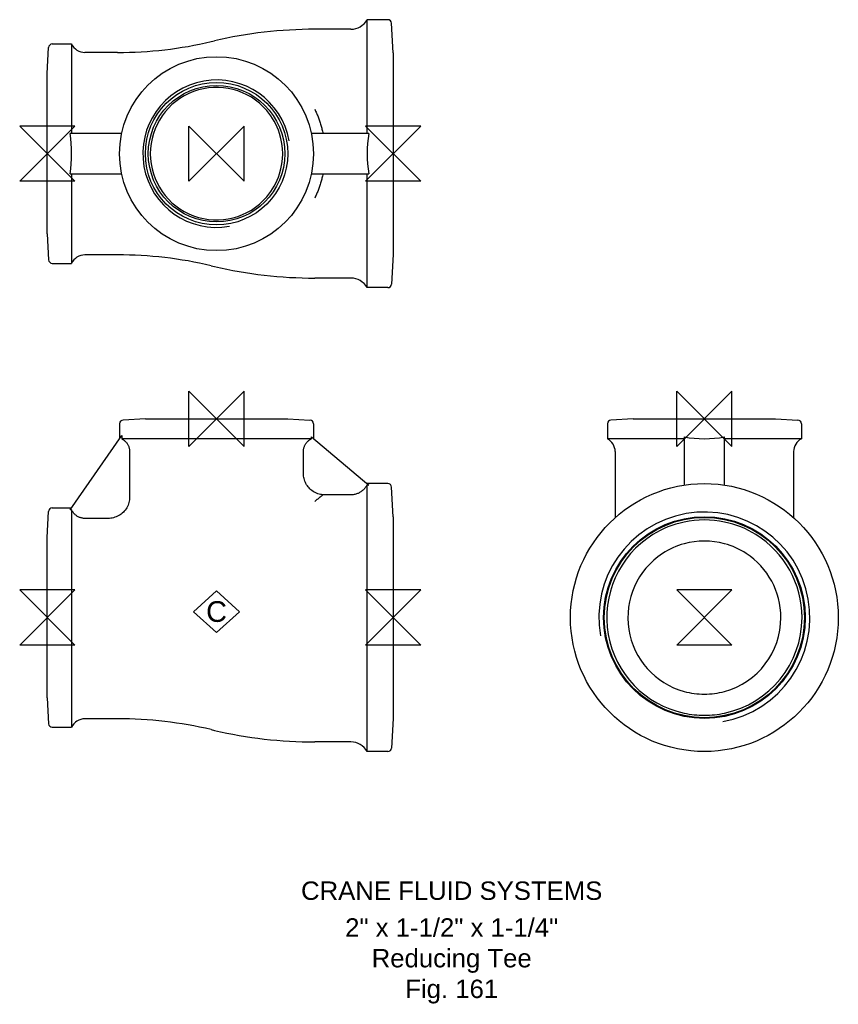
# Model space of a CAD drawing. Extents: x -8 to 215, y -105 to 162.
import ezdxf

# ---------------------------------------------------------------- set-up
doc = ezdxf.new("R2010")
doc.units = 0
doc.header["$MEASUREMENT"] = 0
doc.layers.get('0').update_dxf_attribs({"linetype": 'CONTINUOUS'})
for name, color, linetype in [('DETAIL', 2, 'CONTINUOUS'), ('ORIGIN', 6, 'CONTINUOUS'), ('SYMBOL', 3, 'CONTINUOUS')]:
    doc.layers.add(name, color=color, linetype=linetype)
doc.layers.add('TEXT', color=7, linetype='CONTINUOUS', lineweight=13)
doc.styles.add('fastrack', font='ARIAL.TTF')

# ---------------------------------------------------------------- blocks, each defined once
blk = doc.blocks.new('C Symbol')
at = {"layer": 'SYMBOL'}
for p, q in [((-10, 0), (0, 9)), ((0, 9), (10, 0)), ((0, -9), (-10, 0)), ((10, 0), (0, -9))]:
    blk.add_line(p, q, dxfattribs=at)
at = {"layer": 'SYMBOL', "insert": (0, 0), "char_height": 9, "attachment_point": 5, "style": 'fastrack'}
blk.add_mtext('C', dxfattribs=at)
blk = doc.blocks.new('ZPO')
at = {"layer": 'ORIGIN'}
for p, q in [((-20, 20), (20, -20)), ((20, 20), (-20, -20)), ((-20, -20), (-20, 20)), ((20, -20), (20, 20))]:
    blk.add_line(p, q, dxfattribs=at)

msp = doc.modelspace()

# ---------------------------------------------------------------- linework, layer by layer
at = {"layer": 'DETAIL'}
for p, q in [((86.9, 131.55), (86.9, 162.45)), ((92.58, 162.45), (86.9, 162.45)), ((94, 153.45), (93.58, 161.51)), ((82.51, 159.85), (72.7, 159.85)), ((1.37, 155.85), (6.6, 155.85)), ((6.6, 155.85), (6.6, 131.55)), ((44.54, 156.49), (45.41, 156.7)), ((0, 147.85), (0.37, 154.91)), ((19.1, 153.55), (10.22, 153.55)), ((94, 153.45), (94, 98.65)), ((0, 104.25), (0, 147.85)), ((20.23, 131.55), (6.24, 131.55)), ((87.4, 131.55), (71.77, 131.55)), ((6.24, 120.55), (20.23, 120.55)), ((6.6, 120.55), (6.6, 96.25)), ((71.77, 120.55), (87.4, 120.55)), ((86.9, 89.65), (86.9, 120.55)), ((0, 104.25), (0.37, 97.2)), ((19.1, 98.55), (10.22, 98.55)), ((94, 98.65), (93.58, 90.6)), ((1.37, 96.25), (6.6, 96.25)), ((44.54, 95.61), (45.41, 95.41)), ((82.51, 92.25), (72.7, 92.25)), ((92.58, 89.65), (86.9, 89.65)), ((26.65, 54), (20.6, 53.68)), ((26.65, 54), (65.35, 54)), ((65.35, 54), (71.4, 53.68)), ((159.24, 54), (153.18, 53.68)), ((159.24, 54), (197.94, 54)), ((197.94, 54), (203.99, 53.68)), ((19.65, 52.68), (19.65, 48.6)), ((72.35, 52.68), (72.35, 48.6)), ((152.24, 52.68), (152.24, 48.6)), ((204.94, 52.68), (204.94, 48.6)), ((6.24, 29.29), (20.23, 49.44)), ((20.23, 49.44), (20.23, 48.6)), ((71.77, 48.6), (20.23, 48.6)), ((71.77, 48.6), (71.77, 49.09)), ((71.77, 49.09), (87.4, 35.98)), ((173.09, 48.6), (152.24, 48.6)), ((173.09, 49.09), (173.09, 35.98)), ((184.09, 35.98), (184.09, 49.09)), ((204.94, 48.6), (184.09, 48.6)), ((22.38, 45.08), (22.38, 32.79)), ((69.62, 39.17), (69.62, 45.08)), ((154.34, 45.08), (154.34, 27.15)), ((202.84, 45.08), (202.84, 27.15)), ((92.58, 36.4), (86.9, 36.4)), ((87.4, 35.98), (86.9, 35.98)), ((86.9, -36.4), (86.9, 35.98)), ((94, 27.4), (93.58, 35.45)), ((82.51, 33.35), (74.92, 33.35)), ((1.37, 29.8), (6.6, 29.8)), ((0, 21.8), (0.37, 28.85)), ((6.6, 29.29), (6.24, 29.29)), ((6.6, 29.29), (6.6, -29.8)), ((16.5, 26.94), (10.22, 26.94)), ((94, 27.4), (94, -27.4)), ((0, -21.8), (0, 21.8)), ((0, -21.8), (0.37, -28.85)), ((19.1, -27.5), (10.22, -27.5)), ((94, -27.4), (93.58, -35.45)), ((1.37, -29.8), (6.6, -29.8)), ((44.54, -30.44), (45.41, -30.64)), ((82.51, -33.8), (72.7, -33.8)), ((92.58, -36.4), (86.9, -36.4))]:
    msp.add_line(p, q, dxfattribs=at)
at = {"layer": 'DETAIL', "flags": 128}
for points in [[(72.7, 138.13), (72.82, 137.87), (72.94, 137.61), (73.06, 137.35), (73.17, 137.09), (73.28, 136.83), (73.39, 136.56), (73.5, 136.3), (73.61, 136.03), (73.71, 135.76), (73.81, 135.49), (73.9, 135.22), (74, 134.94), (74.09, 134.67), (74.18, 134.39), (74.27, 134.11), (74.35, 133.83), (74.43, 133.55), (74.51, 133.27), (74.58, 132.99), (74.66, 132.7), (74.73, 132.42), (74.79, 132.13), (74.86, 131.84), (74.92, 131.55)], [(74.92, 120.55), (74.86, 120.26), (74.79, 119.98), (74.73, 119.69), (74.66, 119.4), (74.58, 119.12), (74.51, 118.83), (74.43, 118.55), (74.35, 118.27), (74.27, 117.99), (74.18, 117.71), (74.09, 117.44), (74, 117.16), (73.9, 116.89), (73.81, 116.62), (73.71, 116.35), (73.61, 116.08), (73.5, 115.81), (73.39, 115.54), (73.28, 115.28), (73.17, 115.01), (73.06, 114.75), (72.94, 114.49), (72.82, 114.23), (72.7, 113.98)], [(20.23, 48.6), (20.39, 48.51), (20.55, 48.41), (20.7, 48.31), (20.85, 48.2), (20.99, 48.08), (21.12, 47.97), (21.24, 47.85), (21.36, 47.72), (21.48, 47.58), (21.59, 47.44), (21.7, 47.29), (21.8, 47.13), (21.89, 46.97), (21.98, 46.81), (22.05, 46.65), (22.12, 46.49), (22.18, 46.33), (22.23, 46.15), (22.28, 45.98), (22.32, 45.8), (22.35, 45.61), (22.37, 45.43), (22.38, 45.25), (22.38, 45.08)], [(69.62, 45.08), (69.62, 45.25), (69.63, 45.43), (69.65, 45.61), (69.68, 45.8), (69.72, 45.98), (69.77, 46.15), (69.82, 46.33), (69.88, 46.49), (69.95, 46.65), (70.02, 46.81), (70.11, 46.97), (70.2, 47.13), (70.3, 47.29), (70.41, 47.44), (70.52, 47.58), (70.64, 47.72), (70.76, 47.85), (70.88, 47.97), (71.01, 48.08), (71.15, 48.2), (71.3, 48.31), (71.45, 48.41), (71.61, 48.51), (71.77, 48.6)], [(74.92, 33.35), (74.56, 33.4), (74.21, 33.47), (73.86, 33.55), (73.51, 33.66), (73.18, 33.79), (72.85, 33.94), (72.53, 34.11), (72.23, 34.3), (71.93, 34.51), (71.65, 34.73), (71.38, 34.97), (71.13, 35.23), (70.9, 35.51), (70.68, 35.79), (70.48, 36.09), (70.3, 36.4), (70.15, 36.73), (70.01, 37.06), (69.89, 37.4), (69.79, 37.75), (69.72, 38.1), (69.66, 38.45), (69.63, 38.81), (69.62, 39.17)], [(86.9, 35.98), (86.79, 35.78), (86.66, 35.59), (86.53, 35.4), (86.4, 35.22), (86.25, 35.05), (86.11, 34.89), (85.95, 34.74), (85.79, 34.59), (85.62, 34.45), (85.44, 34.31), (85.25, 34.18), (85.06, 34.06), (84.86, 33.94), (84.66, 33.84), (84.47, 33.75), (84.27, 33.67), (84.06, 33.6), (83.85, 33.53), (83.62, 33.48), (83.4, 33.43), (83.17, 33.39), (82.95, 33.37), (82.73, 33.35), (82.51, 33.35)], [(22.38, 32.79), (22.37, 32.4), (22.33, 32.02), (22.27, 31.64), (22.19, 31.27), (22.08, 30.9), (21.95, 30.54), (21.79, 30.18), (21.61, 29.85), (21.41, 29.52), (21.18, 29.21), (20.94, 28.91), (20.67, 28.63), (20.39, 28.37), (20.09, 28.13), (19.78, 27.91), (19.45, 27.71), (19.11, 27.53), (18.76, 27.37), (18.39, 27.24), (18.03, 27.14), (17.65, 27.05), (17.27, 26.99), (16.89, 26.96), (16.5, 26.94)], [(74.92, 33.35), (74.86, 33.3), (74.79, 33.25), (74.73, 33.2), (74.66, 33.14), (74.58, 33.08), (74.51, 33.02), (74.43, 32.96), (74.35, 32.89), (74.27, 32.82), (74.18, 32.75), (74.09, 32.68), (74, 32.61), (73.9, 32.53), (73.81, 32.46), (73.71, 32.38), (73.61, 32.29), (73.5, 32.21), (73.39, 32.12), (73.28, 32.04), (73.17, 31.95), (73.06, 31.86), (72.94, 31.76), (72.82, 31.67), (72.7, 31.57)], [(10.22, 26.94), (10.04, 26.95), (9.85, 26.96), (9.66, 26.98), (9.47, 27.02), (9.28, 27.06), (9.09, 27.11), (8.91, 27.17), (8.74, 27.23), (8.57, 27.31), (8.41, 27.39), (8.24, 27.48), (8.07, 27.58), (7.91, 27.69), (7.76, 27.81), (7.61, 27.93), (7.47, 28.06), (7.35, 28.19), (7.22, 28.32), (7.1, 28.47), (6.99, 28.62), (6.88, 28.78), (6.78, 28.95), (6.68, 29.12), (6.6, 29.29)]]:
    msp.add_lwpolyline(points, dxfattribs=at)
at = {"layer": 'DETAIL'}
for centre, radius in [((46, 126.05), 26.35), ((46, 126.05), 19.35), ((46, 126.05), 18.55), ((178.59, 0), 36.4), ((178.59, 0), 27.4), ((178.59, 0), 27.2)]:
    msp.add_circle(centre, radius, dxfattribs=at)
for centre, radius, start, end in [((82.51, 164.85), 5, 270, 331.3146), ((92.58, 161.45), 1, 3, 90), ((72.7, 40.25), 119.6, 90, 103.1905), ((1.37, 154.85), 1, 90, 177), ((10.22, 157.55), 4, 205.1507, 270), ((19.1, 265.05), 111.5, 270, 283.1905), ((46, 126.05), 20.03, 10, 280), ((46, 126.05), 18, 40.6889, 319.3111), ((46, 126.05), 18, 17.7915, 40.6889), ((46, 126.05), 18, 342.2085, 17.7915), ((46, 126.05), 18, 319.3111, 342.2085), ((1.37, 97.25), 1, 183, 270), ((10.22, 94.55), 4, 90, 154.8493), ((19.1, -12.95), 111.5, 76.8095, 90), ((72.7, 211.85), 119.6, 256.8095, 270), ((82.51, 87.25), 5, 28.6854, 90), ((92.58, 90.65), 1, 270, 357), ((20.65, 52.68), 1, 93, 180), ((71.35, 52.68), 1, 0, 87), ((153.24, 52.68), 1, 93, 180), ((203.94, 52.68), 1, 0, 87), ((150.34, 45.08), 4, 0, 61.6406), ((206.84, 45.08), 4, 118.3594, 180), ((92.58, 35.4), 1, 3, 90), ((1.37, 28.8), 1, 90, 177), ((178.59, 0), 28.68, 280, 190), ((178.59, 0), 26.53, 101.9646, 121.8724), ((178.59, 0), 26.53, 78.0354, 101.9646), ((178.59, 0), 26.53, 58.1276, 78.0354), ((178.59, 0), 26.53, 121.8724, 258.0354), ((178.59, 0), 26.53, 0, 58.1276), ((178.59, 0), 20.8, 105.3329, 123.1332), ((178.59, 0), 20.8, 74.6671, 105.3329), ((178.59, 0), 20.8, 56.8668, 74.6671), ((178.59, 0), 20.8, 123.1332, 254.6671), ((178.59, 0), 20.8, 0, 56.8668), ((178.59, 0), 20.8, 285.3329, 0), ((178.59, 0), 26.53, 281.9646, 0), ((178.59, 0), 20.8, 254.6671, 270), ((178.59, 0), 20.8, 270, 285.3329), ((178.59, 0), 26.53, 258.0354, 270), ((178.59, 0), 26.53, 270, 281.9646), ((1.37, -28.8), 1, 183, 270), ((10.22, -31.5), 4, 90, 154.8493), ((19.1, -139), 111.5, 76.8095, 90), ((72.7, 85.8), 119.6, 256.8095, 270), ((82.51, -38.8), 5, 28.6854, 90), ((92.58, -35.4), 1, 270, 357)]:
    msp.add_arc(centre, radius, start, end, dxfattribs=at)
for centre, major_axis, ratio, start_param, end_param in [((-14.09, 126.05), (0, -29.8), 0.694149, 1.385168, 1.756424), ((130.31, 126.05), (-43.41, 0), 0.838488, 6.131505, 6.434865), ((178.59, 70.69), (-26.35, 0), 0.838488, 1.360522, 1.781071)]:
    msp.add_ellipse(centre, major_axis=major_axis, ratio=ratio, start_param=start_param, end_param=end_param, dxfattribs=at)

# ---------------------------------------------------------------- block references
at = {"xscale": 0.625, "yscale": 0.625, "zscale": 0.625}
msp.add_blockref('C Symbol', (46, 1.6), dxfattribs=at)
at = {"layer": 'ORIGIN', "xscale": 0.375, "yscale": 0.375, "zscale": 0.375, "rotation": 90}
for p in [(0, 126.05), (94, 126.05), (0, 0), (94, 0), (178.59, 0)]:
    msp.add_blockref('ZPO', p, dxfattribs=at)
at = {"layer": 'ORIGIN', "xscale": 0.375, "yscale": 0.375, "zscale": 0.375}
for p in [(46, 126.05), (46, 54), (178.59, 54)]:
    msp.add_blockref('ZPO', p, dxfattribs=at)

# ---------------------------------------------------------------- texts
at = {"layer": 'TEXT', "char_height": 5, "attachment_point": 2, "style": 'fastrack'}
for s, insert in [('CRANE FLUID SYSTEMS', (109.91, -71.71)), ('\\A1;2" x 1-1/2" x 1-1/4"\\PReducing Tee\\PFig. 161', (109.91, -81.71))]:
    msp.add_mtext(s, dxfattribs=dict(at, insert=insert))

doc.saveas('drawing.dxf')
